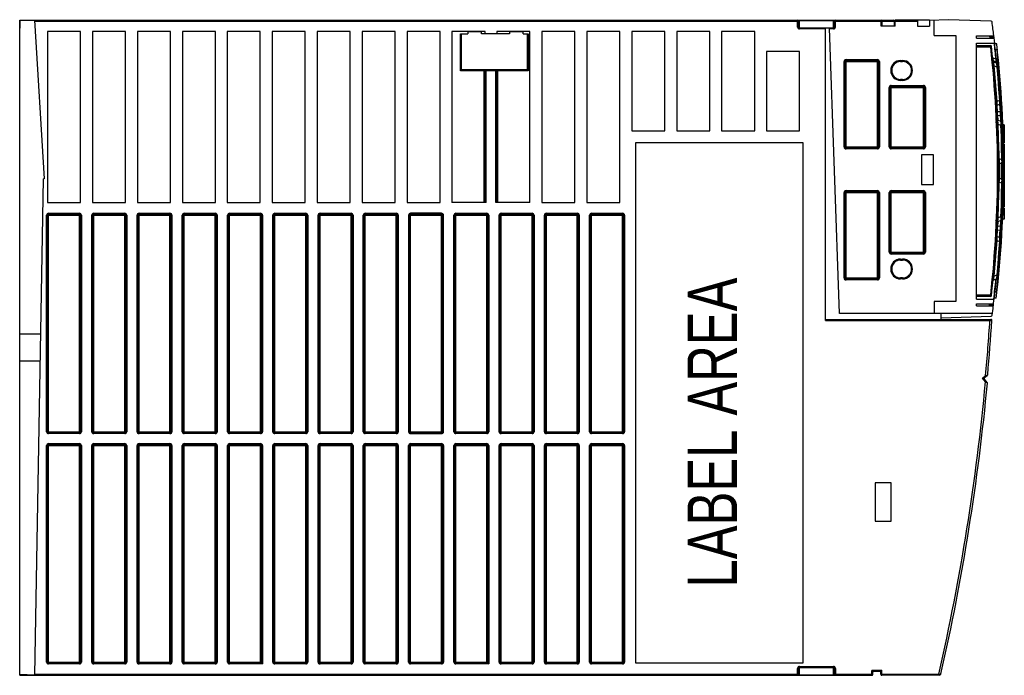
# Model space of a CAD drawing. Extents: x 0 to 420, y 0 to 297.
# Tile 2 of 37: x 148 to 198, y 61 to 94. Entities that reach past the tile are written whole.
import ezdxf

# ---------------------------------------------------------------- set-up
doc = ezdxf.new("R2010")
doc.units = 0
doc.header["$LTSCALE"] = 23.1
doc.layers.get('0').update_dxf_attribs({"linetype": 'CONTINUOUS'})
doc.styles.add('TEXTSTYLE_1', font='txt', dxfattribs={"width": 0.8})

msp = doc.modelspace()

# ---------------------------------------------------------------- linework, layer by layer
at = {"color": 7, "linetype": 'CONTINUOUS'}
for p, q in [((148.195, 93.83), (148.195, 93.43)), ((148.196, 60.83), (148.196, 93.83)), ((148.196, 93.83), (192.192, 93.83)), ((148.945, 93.83), (149.434, 85.83)), ((187.436, 93.48), (187.436, 93.78)), ((189.236, 93.78), (189.236, 93.48)), ((191.642, 93.53), (191.642, 93.78)), ((192.242, 93.78), (192.242, 93.53)), ((194.022, 93.83), (192.292, 93.83)), ((193.422, 93.83), (193.422, 93.53)), ((194.992, 93.848), (194.022, 93.815)), ((194.022, 93.83), (194.022, 93.53)), ((194.257, 93.054), (194.257, 93.823)), ((197.131, 93.777), (194.992, 93.848)), ((189.186, 93.43), (187.486, 93.43)), ((188.782, 78.704), (188.782, 93.43)), ((189.498, 79.054), (188.996, 93.43)), ((192.292, 93.53), (191.592, 93.53)), ((193.422, 93.53), (194.022, 93.53)), ((149.596, 93.25), (149.596, 84.65)), ((151.26, 93.25), (149.596, 93.25)), ((151.26, 84.65), (151.26, 93.25)), ((151.86, 93.25), (151.86, 84.65)), ((153.524, 93.25), (151.86, 93.25)), ((153.524, 84.65), (153.524, 93.25)), ((154.124, 93.25), (154.124, 84.65)), ((155.788, 93.25), (154.124, 93.25)), ((155.788, 84.65), (155.788, 93.25)), ((156.388, 93.25), (156.388, 84.65)), ((158.052, 93.25), (156.388, 93.25)), ((158.052, 84.65), (158.052, 93.25)), ((158.652, 93.25), (158.652, 84.65)), ((160.316, 93.25), (158.652, 93.25)), ((160.316, 84.65), (160.316, 93.25)), ((160.916, 93.25), (160.916, 84.65)), ((162.58, 93.25), (160.916, 93.25)), ((162.58, 84.65), (162.58, 93.25)), ((163.18, 93.25), (163.18, 84.65)), ((164.844, 93.25), (163.18, 93.25)), ((164.844, 84.65), (164.844, 93.25)), ((165.444, 93.25), (165.444, 84.65)), ((167.108, 93.25), (165.444, 93.25)), ((167.108, 84.65), (167.108, 93.25)), ((167.708, 93.25), (167.708, 84.65)), ((169.372, 93.25), (167.708, 93.25)), ((169.372, 84.65), (169.372, 93.25)), ((169.972, 93.25), (169.972, 84.65)), ((171.636, 93.25), (169.972, 93.25)), ((170.406, 93.13), (170.776, 93.13)), ((170.456, 91.33), (170.456, 93.13)), ((170.776, 93.23), (170.776, 93.13)), ((171.456, 93.23), (170.776, 93.23)), ((171.456, 93.13), (171.456, 93.23)), ((172.876, 93.13), (171.456, 93.13)), ((171.636, 93.13), (171.636, 93.25)), ((172.236, 93.25), (172.236, 93.13)), ((173.9, 93.25), (172.236, 93.25)), ((172.876, 93.23), (172.876, 93.13)), ((173.556, 93.23), (172.876, 93.23)), ((173.556, 93.13), (173.556, 93.23)), ((173.556, 93.13), (173.806, 93.13)), ((173.756, 93.13), (173.756, 91.33)), ((173.9, 84.65), (173.9, 93.25)), ((174.5, 93.25), (174.5, 84.65)), ((176.164, 93.25), (174.5, 93.25)), ((176.164, 84.65), (176.164, 93.25)), ((176.764, 93.25), (176.764, 84.65)), ((178.428, 93.25), (176.764, 93.25)), ((178.428, 84.65), (178.428, 93.25)), ((179.028, 93.25), (179.028, 88.25)), ((180.692, 93.25), (179.028, 93.25)), ((180.692, 88.25), (180.692, 93.25)), ((181.292, 93.25), (181.292, 88.25)), ((182.956, 93.25), (181.292, 93.25)), ((182.956, 88.25), (182.956, 93.25)), ((183.556, 93.25), (183.556, 88.25)), ((185.22, 93.25), (183.556, 93.25)), ((185.22, 88.25), (185.22, 93.25)), ((194.257, 93.054), (195.357, 93.054)), ((195.357, 93.054), (195.357, 79.654)), ((196.396, 93.03), (197.245, 93.03)), ((196.396, 92.91), (196.396, 93.03)), ((196.396, 92.91), (197.265, 92.91)), ((197.073, 92.976), (197.23, 92.976)), ((196.396, 92.67), (197.288, 92.67)), ((196.396, 79.772), (196.396, 92.67)), ((196.396, 92.55), (197.104, 92.55)), ((197.398, 92.63), (197.315, 92.63)), ((185.82, 92.25), (185.82, 88.25)), ((187.484, 92.25), (185.82, 92.25)), ((187.484, 88.25), (187.484, 92.25)), ((189.822, 91.792), (191.402, 91.792)), ((197.38, 91.867), (197.242, 91.917)), ((197.396, 91.864), (197.396, 91.869)), ((170.456, 91.33), (170.406, 91.28)), ((173.756, 91.33), (170.456, 91.33)), ((171.636, 91.28), (171.636, 84.65)), ((172.236, 84.65), (172.236, 91.28)), ((173.756, 91.33), (173.806, 91.28)), ((189.772, 87.442), (189.772, 91.742)), ((191.452, 91.742), (191.452, 87.442)), ((192.572, 91.742), (192.672, 91.742)), ((197.4, 91.667), (197.262, 91.717)), ((197.286, 91.527), (197.412, 91.481)), ((192.672, 90.842), (192.572, 90.842)), ((192.052, 87.442), (192.052, 90.442)), ((192.102, 90.492), (193.722, 90.492)), ((193.772, 90.442), (193.772, 87.442)), ((197.39, 89.689), (197.391, 89.69)), ((197.546, 89.775), (197.428, 89.732)), ((197.443, 89.545), (197.555, 89.586)), ((197.608, 89.401), (197.594, 89.646)), ((197.62, 89.188), (197.608, 89.401)), ((197.646, 88.651), (197.634, 88.902)), ((197.35, 88.728), (197.427, 88.669)), ((197.605, 88.73), (197.477, 88.776)), ((197.488, 88.587), (197.611, 88.543)), ((197.648, 88.602), (197.646, 88.651)), ((197.796, 88.555), (197.723, 88.555)), ((197.796, 88.555), (197.796, 87.643)), ((179.028, 88.25), (180.692, 88.25)), ((181.292, 88.25), (182.956, 88.25)), ((183.556, 88.25), (185.22, 88.25)), ((185.82, 88.25), (187.484, 88.25)), ((197.796, 88.218), (197.733, 88.218)), ((197.796, 87.818), (197.744, 87.818)), ((179.216, 87.65), (179.216, 61.45)), ((187.656, 87.65), (179.216, 87.65)), ((187.656, 61.45), (187.656, 87.65)), ((191.402, 87.392), (189.822, 87.392)), ((193.722, 87.392), (192.102, 87.392)), ((197.796, 87.788), (197.745, 87.788)), ((197.796, 87.643), (197.749, 87.643)), ((197.796, 87.577), (197.751, 87.577)), ((197.796, 87.544), (197.752, 87.544)), ((197.796, 87.577), (197.796, 84.429)), ((194.232, 87.042), (193.632, 87.042)), ((193.632, 87.042), (193.632, 85.542)), ((194.232, 85.542), (194.232, 87.042)), ((197.489, 87.272), (197.488, 87.272)), ((197.655, 86.836), (197.544, 86.796)), ((197.547, 86.608), (197.656, 86.648)), ((197.796, 86.747), (197.764, 86.747)), ((197.796, 86.657), (197.764, 86.657)), ((148.95, 60.83), (149.386, 85.83)), ((149.434, 85.83), (149.386, 85.83)), ((197.656, 85.812), (197.546, 85.852)), ((197.796, 85.984), (197.763, 85.984)), ((197.796, 85.96), (197.763, 85.96)), ((197.796, 85.824), (197.763, 85.824)), ((197.796, 86.262), (197.764, 86.262)), ((193.632, 85.542), (194.232, 85.542)), ((197.544, 85.664), (197.655, 85.624)), ((197.796, 85.32), (197.76, 85.32)), ((197.796, 85.537), (197.762, 85.537)), ((189.772, 80.842), (189.772, 85.142)), ((189.822, 85.192), (191.402, 85.192)), ((191.452, 85.142), (191.452, 80.842)), ((192.052, 82.142), (192.052, 85.142)), ((192.102, 85.192), (193.722, 85.192)), ((193.772, 85.142), (193.772, 82.142)), ((197.796, 85.11), (197.754, 85.11)), ((149.596, 84.65), (151.26, 84.65)), ((151.86, 84.65), (153.524, 84.65)), ((154.124, 84.65), (155.788, 84.65)), ((156.388, 84.65), (158.052, 84.65)), ((158.652, 84.65), (160.316, 84.65)), ((160.916, 84.65), (162.58, 84.65)), ((163.18, 84.65), (164.844, 84.65)), ((165.444, 84.65), (167.108, 84.65)), ((167.708, 84.65), (169.372, 84.65)), ((171.686, 84.65), (169.972, 84.65)), ((173.9, 84.65), (172.186, 84.65)), ((174.5, 84.65), (176.164, 84.65)), ((176.764, 84.65), (178.428, 84.65)), ((197.796, 84.364), (197.729, 84.364)), ((197.796, 84.429), (197.731, 84.429)), ((197.796, 84.81), (197.744, 84.81)), ((197.796, 84.364), (197.796, 83.801)), ((149.596, 73.1), (149.596, 84)), ((149.646, 84.05), (151.206, 84.05)), ((151.256, 84), (151.256, 73.1)), ((151.876, 73.1), (151.876, 84)), ((151.926, 84.05), (153.486, 84.05)), ((153.536, 84), (153.536, 73.1)), ((154.156, 73.1), (154.156, 84)), ((154.206, 84.05), (155.766, 84.05)), ((155.816, 84), (155.816, 73.1)), ((156.436, 73.1), (156.436, 84)), ((156.486, 84.05), (158.046, 84.05)), ((158.096, 84), (158.096, 73.1)), ((158.716, 73.1), (158.716, 84)), ((158.766, 84.05), (160.326, 84.05)), ((160.376, 84), (160.376, 73.1)), ((160.996, 73.1), (160.996, 84)), ((161.046, 84.05), (162.606, 84.05)), ((162.656, 84), (162.656, 73.1)), ((163.276, 73.1), (163.276, 84)), ((163.326, 84.05), (164.886, 84.05)), ((164.936, 84), (164.936, 73.1)), ((165.556, 73.1), (165.556, 84)), ((165.606, 84.05), (167.166, 84.05)), ((167.216, 84), (167.216, 73.1)), ((167.836, 84), (167.836, 73.1)), ((169.446, 84.05), (167.886, 84.05)), ((169.496, 73.1), (169.496, 84)), ((170.116, 73.1), (170.116, 84)), ((170.166, 84.05), (171.726, 84.05)), ((171.776, 84), (171.776, 73.1)), ((172.396, 73.1), (172.396, 84)), ((172.446, 84.05), (174.006, 84.05)), ((174.056, 84), (174.056, 73.1)), ((174.676, 73.1), (174.676, 84)), ((174.726, 84.05), (176.286, 84.05)), ((176.336, 84), (176.336, 73.1)), ((176.956, 73.1), (176.956, 84)), ((177.006, 84.05), (178.566, 84.05)), ((178.616, 84), (178.616, 73.1)), ((197.611, 83.918), (197.488, 83.873)), ((197.796, 84.007), (197.718, 84.007)), ((197.796, 84.166), (197.723, 84.166)), ((197.35, 83.732), (197.427, 83.791)), ((197.477, 83.684), (197.605, 83.73)), ((197.634, 83.56), (197.646, 83.813)), ((197.796, 83.801), (197.711, 83.801)), ((197.555, 82.874), (197.443, 82.915)), ((197.594, 82.814), (197.608, 83.059)), ((197.608, 83.059), (197.62, 83.272)), ((197.39, 82.771), (197.391, 82.77)), ((197.428, 82.728), (197.546, 82.685)), ((193.722, 82.092), (192.102, 82.092)), ((192.572, 81.742), (192.672, 81.742)), ((197.412, 80.979), (197.286, 80.933)), ((191.402, 80.792), (189.822, 80.792)), ((192.672, 80.842), (192.572, 80.842)), ((197.262, 80.743), (197.4, 80.793)), ((197.104, 79.91), (196.396, 79.91)), ((195.357, 79.654), (194.257, 79.654)), ((194.257, 79.654), (194.257, 79.054)), ((196.396, 79.772), (197.285, 79.772)), ((196.396, 79.532), (197.238, 79.532)), ((196.396, 79.43), (196.396, 79.532)), ((196.396, 79.43), (197.221, 79.43)), ((197.206, 79.484), (197.049, 79.484)), ((197.374, 79.83), (197.292, 79.83)), ((197.195, 79.054), (189.498, 79.054)), ((194.622, 78.754), (194.622, 79.054)), ((194.622, 78.835), (197.136, 78.923)), ((188.782, 78.754), (197.123, 78.754)), ((149.249, 78.01), (148.196, 78.01)), ((149.226, 76.65), (148.196, 76.65)), ((196.804, 75.822), (196.94, 75.932)), ((196.935, 75.581), (196.797, 75.751)), ((151.206, 73.05), (149.646, 73.05)), ((153.486, 73.05), (151.926, 73.05)), ((155.766, 73.05), (154.206, 73.05)), ((158.046, 73.05), (156.486, 73.05)), ((160.326, 73.05), (158.766, 73.05)), ((162.606, 73.05), (161.046, 73.05)), ((164.886, 73.05), (163.326, 73.05)), ((167.166, 73.05), (165.606, 73.05)), ((167.886, 73.05), (169.446, 73.05)), ((171.726, 73.05), (170.166, 73.05)), ((174.006, 73.05), (172.446, 73.05)), ((176.286, 73.05), (174.726, 73.05)), ((178.566, 73.05), (177.006, 73.05)), ((149.646, 72.45), (151.206, 72.45)), ((151.926, 72.45), (153.486, 72.45)), ((154.206, 72.45), (155.766, 72.45)), ((156.486, 72.45), (158.046, 72.45)), ((158.766, 72.45), (160.326, 72.45)), ((161.046, 72.45), (162.606, 72.45)), ((163.326, 72.45), (164.886, 72.45)), ((165.606, 72.45), (167.166, 72.45)), ((167.886, 72.45), (169.446, 72.45)), ((170.166, 72.45), (171.726, 72.45)), ((172.446, 72.45), (174.006, 72.45)), ((174.726, 72.45), (176.286, 72.45)), ((177.006, 72.45), (178.566, 72.45)), ((149.596, 61.5), (149.596, 72.4)), ((151.256, 72.4), (151.256, 61.5)), ((151.876, 61.5), (151.876, 72.4)), ((153.536, 72.4), (153.536, 61.5)), ((154.156, 61.5), (154.156, 72.4)), ((155.816, 72.4), (155.816, 61.5)), ((156.436, 61.5), (156.436, 72.4)), ((158.096, 72.4), (158.096, 61.5)), ((158.716, 61.5), (158.716, 72.4)), ((160.376, 72.4), (160.376, 61.45)), ((160.996, 61.5), (160.996, 72.4)), ((162.656, 72.4), (162.656, 61.5)), ((163.276, 61.5), (163.276, 72.4)), ((164.936, 72.4), (164.936, 61.5)), ((165.556, 61.5), (165.556, 72.4)), ((167.216, 72.4), (167.216, 61.5)), ((167.836, 61.5), (167.836, 72.4)), ((169.496, 72.4), (169.496, 61.5)), ((170.116, 61.5), (170.116, 72.4)), ((171.776, 72.4), (171.776, 61.45)), ((172.396, 61.5), (172.396, 72.4)), ((174.056, 72.4), (174.056, 61.5)), ((174.676, 61.5), (174.676, 72.4)), ((176.336, 72.4), (176.336, 61.5)), ((176.956, 61.5), (176.956, 72.4)), ((178.616, 72.4), (178.616, 61.5)), ((192.097, 70.53), (191.297, 70.53)), ((191.297, 70.53), (191.297, 68.59)), ((192.097, 68.59), (192.097, 70.53)), ((191.297, 68.59), (192.097, 68.59)), ((148.195, 60.83), (148.195, 61.23)), ((151.206, 61.45), (149.646, 61.45)), ((153.486, 61.45), (151.926, 61.45)), ((155.766, 61.45), (154.206, 61.45)), ((158.046, 61.45), (156.486, 61.45)), ((160.376, 61.45), (158.766, 61.45)), ((160.326, 61.5), (160.426, 61.4)), ((162.606, 61.45), (161.046, 61.45)), ((164.886, 61.45), (163.326, 61.45)), ((167.166, 61.45), (165.606, 61.45)), ((169.446, 61.45), (167.886, 61.45)), ((171.776, 61.45), (170.166, 61.45)), ((171.726, 61.5), (171.826, 61.4)), ((174.006, 61.45), (172.446, 61.45)), ((176.286, 61.45), (174.726, 61.45)), ((178.566, 61.45), (177.006, 61.45)), ((179.216, 61.45), (187.656, 61.45)), ((187.436, 60.88), (187.436, 61.18)), ((187.486, 61.23), (189.186, 61.23)), ((189.236, 61.18), (189.236, 60.88)), ((191.526, 61.03), (191.226, 61.03)), ((148.95, 60.834), (148.196, 60.873)), ((148.196, 60.83), (191.126, 60.83)), ((191.176, 60.88), (191.176, 60.98)), ((191.576, 60.88), (191.576, 60.98)), ((194.508, 60.83), (191.626, 60.83))]:
    msp.add_line(p, q, dxfattribs=at)
at = {"color": 9, "linetype": 'CONTINUOUS'}
for p, q in [((148.948, 93.78), (187.436, 93.78)), ((187.386, 93.48), (187.386, 93.83)), ((187.486, 93.38), (187.486, 93.83)), ((187.486, 93.815), (189.186, 93.815)), ((189.186, 93.38), (189.186, 93.83)), ((189.236, 93.78), (193.422, 93.78)), ((189.286, 93.48), (189.286, 93.83)), ((191.592, 93.53), (191.592, 93.83)), ((192.292, 93.53), (192.292, 93.83)), ((187.386, 93.48), (187.436, 93.48)), ((188.782, 93.38), (187.486, 93.38)), ((189.186, 93.38), (188.998, 93.38)), ((189.286, 93.48), (189.236, 93.48)), ((170.406, 91.28), (170.406, 93.13)), ((173.806, 93.13), (173.806, 91.28)), ((197.109, 92.47), (196.396, 92.47)), ((197.104, 92.55), (197.109, 92.47)), ((197.148, 92.475), (197.109, 92.47)), ((197.428, 92.33), (197.348, 92.33)), ((197.398, 92.63), (197.418, 92.437)), ((197.418, 92.437), (197.428, 92.33)), ((197.448, 92.332), (197.428, 92.33)), ((189.822, 91.842), (191.402, 91.842)), ((189.822, 87.342), (189.822, 91.842)), ((191.402, 87.342), (191.402, 91.842)), ((192.572, 91.792), (192.672, 91.792)), ((192.572, 91.792), (192.572, 91.742)), ((192.672, 91.792), (192.672, 91.742)), ((197.259, 91.759), (197.239, 91.77)), ((197.259, 91.759), (197.242, 91.917)), ((197.394, 91.722), (197.38, 91.867)), ((173.806, 91.28), (170.406, 91.28)), ((171.586, 84.65), (171.586, 91.33)), ((171.686, 84.65), (171.686, 91.33)), ((172.186, 84.65), (172.186, 91.33)), ((172.286, 84.65), (172.286, 91.33)), ((189.722, 91.742), (191.502, 91.742)), ((189.722, 87.442), (189.722, 91.742)), ((191.502, 91.742), (191.502, 87.442)), ((197.247, 91.523), (197.286, 91.527)), ((197.258, 91.72), (197.257, 91.728)), ((197.394, 91.722), (197.259, 91.759)), ((197.394, 91.722), (197.401, 91.699)), ((197.401, 91.699), (197.404, 91.664)), ((197.412, 91.481), (197.452, 91.485)), ((192.572, 90.792), (192.572, 90.842)), ((192.672, 90.792), (192.572, 90.792)), ((192.672, 90.792), (192.672, 90.842)), ((192.002, 90.442), (193.822, 90.442)), ((192.002, 87.442), (192.002, 90.442)), ((192.102, 90.542), (193.722, 90.542)), ((192.102, 87.342), (192.102, 90.542)), ((193.722, 87.342), (193.722, 90.542)), ((193.822, 90.442), (193.822, 87.442)), ((197.428, 89.732), (197.388, 89.73)), ((197.457, 89.2), (197.437, 89.542)), ((197.586, 89.778), (197.546, 89.775)), ((197.559, 89.586), (197.581, 89.216)), ((197.581, 89.216), (197.457, 89.2)), ((197.47, 89.018), (197.586, 89.032)), ((197.482, 88.775), (197.47, 89.018)), ((197.448, 88.586), (197.488, 88.587)), ((197.611, 88.543), (197.65, 88.544)), ((197.796, 88.53), (197.724, 88.53)), ((197.796, 88.472), (197.725, 88.472)), ((197.796, 88.405), (197.727, 88.405)), ((197.796, 88.355), (197.729, 88.355)), ((197.796, 88.16), (197.734, 88.16)), ((197.796, 88.018), (197.738, 88.018)), ((197.796, 87.877), (197.742, 87.877)), ((189.722, 87.442), (191.502, 87.442)), ((191.402, 87.342), (189.822, 87.342)), ((192.002, 87.442), (193.822, 87.442)), ((193.722, 87.342), (192.102, 87.342)), ((197.695, 86.837), (197.655, 86.836)), ((197.796, 86.697), (197.764, 86.697)), ((197.655, 85.624), (197.695, 85.623)), ((189.722, 85.142), (191.502, 85.142)), ((189.722, 80.842), (189.722, 85.142)), ((189.822, 85.242), (191.402, 85.242)), ((189.822, 80.742), (189.822, 85.242)), ((191.402, 80.742), (191.402, 85.242)), ((191.502, 85.142), (191.502, 80.842)), ((192.002, 85.142), (193.822, 85.142)), ((192.002, 82.142), (192.002, 85.142)), ((192.102, 85.242), (193.722, 85.242)), ((192.102, 82.042), (192.102, 85.242)), ((193.722, 82.042), (193.722, 85.242)), ((193.822, 85.142), (193.822, 82.142)), ((197.796, 84.494), (197.734, 84.494)), ((197.796, 84.691), (197.74, 84.691)), ((149.546, 73.1), (149.546, 84)), ((149.546, 84), (151.306, 84)), ((149.646, 73), (149.646, 84.1)), ((149.646, 84.1), (151.206, 84.1)), ((151.206, 73), (151.206, 84.1)), ((151.306, 84), (151.306, 73.1)), ((151.826, 73.1), (151.826, 84)), ((151.826, 84), (153.586, 84)), ((151.926, 73), (151.926, 84.1)), ((151.926, 84.1), (153.486, 84.1)), ((153.486, 73), (153.486, 84.1)), ((153.586, 84), (153.586, 73.1)), ((154.106, 73.1), (154.106, 84)), ((154.106, 84), (155.866, 84)), ((154.206, 73), (154.206, 84.1)), ((154.206, 84.1), (155.766, 84.1)), ((155.766, 73), (155.766, 84.1)), ((155.866, 84), (155.866, 73.1)), ((156.386, 73.1), (156.386, 84)), ((156.386, 84), (158.146, 84)), ((156.486, 73), (156.486, 84.1)), ((156.486, 84.1), (158.046, 84.1)), ((158.046, 73), (158.046, 84.1)), ((158.146, 84), (158.146, 73.1)), ((158.666, 73.1), (158.666, 84)), ((158.666, 84), (160.426, 84)), ((158.766, 73), (158.766, 84.1)), ((158.766, 84.1), (160.326, 84.1)), ((160.326, 73), (160.326, 84.1)), ((160.426, 84), (160.426, 73.1)), ((160.946, 73.1), (160.946, 84)), ((160.946, 84), (162.706, 84)), ((161.046, 73), (161.046, 84.1)), ((161.046, 84.1), (162.606, 84.1)), ((162.606, 73), (162.606, 84.1)), ((162.706, 84), (162.706, 73.1)), ((163.226, 73.1), (163.226, 84)), ((163.226, 84), (164.986, 84)), ((163.326, 73), (163.326, 84.1)), ((163.326, 84.1), (164.886, 84.1)), ((164.886, 73), (164.886, 84.1)), ((164.986, 84), (164.986, 73.1)), ((165.506, 73.1), (165.506, 84)), ((165.506, 84), (167.266, 84)), ((165.606, 73), (165.606, 84.1)), ((165.606, 84.1), (167.166, 84.1)), ((167.166, 73), (167.166, 84.1)), ((167.266, 84), (167.266, 73.1)), ((167.786, 84), (167.786, 73.1)), ((167.786, 84), (169.546, 84)), ((167.886, 73), (167.886, 84.1)), ((169.446, 84.1), (167.886, 84.1)), ((169.446, 73), (169.446, 84.1)), ((169.546, 73.1), (169.546, 84)), ((170.066, 73.1), (170.066, 84)), ((170.066, 84), (171.826, 84)), ((170.166, 73), (170.166, 84.1)), ((170.166, 84.1), (171.726, 84.1)), ((171.726, 73), (171.726, 84.1)), ((171.826, 84), (171.826, 73.1)), ((172.346, 73.1), (172.346, 84)), ((172.346, 84), (174.106, 84)), ((172.446, 73), (172.446, 84.1)), ((172.446, 84.1), (174.006, 84.1)), ((174.006, 73), (174.006, 84.1)), ((174.106, 84), (174.106, 73.1)), ((174.626, 73.1), (174.626, 84)), ((174.626, 84), (176.386, 84)), ((174.726, 73), (174.726, 84.1)), ((174.726, 84.1), (176.286, 84.1)), ((176.286, 73), (176.286, 84.1)), ((176.386, 84), (176.386, 73.1)), ((176.906, 73.1), (176.906, 84)), ((176.906, 84), (178.666, 84)), ((177.006, 73), (177.006, 84.1)), ((177.006, 84.1), (178.566, 84.1)), ((178.566, 73), (178.566, 84.1)), ((178.666, 84), (178.666, 73.1)), ((197.488, 83.873), (197.448, 83.874)), ((197.65, 83.916), (197.611, 83.918)), ((197.47, 83.443), (197.481, 83.676)), ((197.586, 83.429), (197.47, 83.443)), ((197.481, 83.676), (197.482, 83.684)), ((197.437, 82.918), (197.457, 83.26)), ((197.457, 83.26), (197.581, 83.244)), ((197.559, 82.874), (197.581, 83.244)), ((197.388, 82.73), (197.428, 82.728)), ((197.546, 82.685), (197.586, 82.682)), ((192.002, 82.142), (193.822, 82.142)), ((193.722, 82.042), (192.102, 82.042)), ((192.572, 81.792), (192.672, 81.792)), ((192.572, 81.792), (192.572, 81.742)), ((192.672, 81.792), (192.672, 81.742)), ((197.286, 80.933), (197.247, 80.937)), ((197.452, 80.975), (197.412, 80.979)), ((189.722, 80.842), (191.502, 80.842)), ((191.402, 80.742), (189.822, 80.742)), ((192.572, 80.792), (192.572, 80.842)), ((192.672, 80.792), (192.572, 80.792)), ((192.672, 80.792), (192.672, 80.842)), ((196.396, 79.99), (197.109, 79.99)), ((197.109, 79.99), (197.104, 79.91)), ((197.109, 79.99), (197.148, 79.986)), ((197.406, 80.13), (197.326, 80.13)), ((197.385, 79.931), (197.374, 79.83)), ((197.406, 80.13), (197.385, 79.931)), ((197.426, 80.128), (197.406, 80.13)), ((188.782, 78.704), (197.072, 78.704)), ((197.072, 78.754), (197.072, 78.704)), ((197.072, 78.704), (197.172, 78.701)), ((196.695, 75.797), (196.854, 75.927)), ((196.854, 75.927), (196.958, 75.966)), ((196.854, 75.927), (196.886, 75.888)), ((196.695, 75.797), (196.804, 75.822)), ((196.695, 75.797), (196.797, 75.751)), ((196.851, 75.605), (196.695, 75.797)), ((196.851, 75.605), (196.89, 75.636)), ((196.946, 75.544), (196.851, 75.605)), ((149.546, 73.1), (151.306, 73.1)), ((151.206, 73), (149.646, 73)), ((151.826, 73.1), (153.586, 73.1)), ((153.486, 73), (151.926, 73)), ((154.106, 73.1), (155.866, 73.1)), ((155.766, 73), (154.206, 73)), ((156.386, 73.1), (158.146, 73.1)), ((158.046, 73), (156.486, 73)), ((158.666, 73.1), (160.426, 73.1)), ((160.326, 73), (158.766, 73)), ((160.946, 73.1), (162.706, 73.1)), ((162.606, 73), (161.046, 73)), ((163.226, 73.1), (164.986, 73.1)), ((164.886, 73), (163.326, 73)), ((165.506, 73.1), (167.266, 73.1)), ((167.166, 73), (165.606, 73)), ((167.786, 73.1), (169.546, 73.1)), ((167.886, 73), (169.446, 73)), ((170.066, 73.1), (171.826, 73.1)), ((171.726, 73), (170.166, 73)), ((172.346, 73.1), (174.106, 73.1)), ((174.006, 73), (172.446, 73)), ((174.626, 73.1), (176.386, 73.1)), ((176.286, 73), (174.726, 73)), ((176.906, 73.1), (178.666, 73.1)), ((178.566, 73), (177.006, 73)), ((149.646, 61.4), (149.646, 72.5)), ((149.646, 72.5), (151.206, 72.5)), ((151.206, 61.4), (151.206, 72.5)), ((151.926, 61.4), (151.926, 72.5)), ((151.926, 72.5), (153.486, 72.5)), ((153.486, 61.4), (153.486, 72.5)), ((154.206, 61.4), (154.206, 72.5)), ((154.206, 72.5), (155.766, 72.5)), ((155.766, 61.4), (155.766, 72.5)), ((156.486, 61.4), (156.486, 72.5)), ((156.486, 72.5), (158.046, 72.5)), ((158.046, 61.4), (158.046, 72.5)), ((158.766, 61.4), (158.766, 72.5)), ((158.766, 72.5), (160.326, 72.5)), ((160.326, 61.5), (160.326, 72.5)), ((161.046, 61.4), (161.046, 72.5)), ((161.046, 72.5), (162.606, 72.5)), ((162.606, 61.4), (162.606, 72.5)), ((163.326, 61.4), (163.326, 72.5)), ((163.326, 72.5), (164.886, 72.5)), ((164.886, 61.4), (164.886, 72.5)), ((165.606, 61.4), (165.606, 72.5)), ((165.606, 72.5), (167.166, 72.5)), ((167.166, 61.4), (167.166, 72.5)), ((167.886, 61.4), (167.886, 72.5)), ((167.886, 72.5), (169.446, 72.5)), ((169.446, 61.4), (169.446, 72.5)), ((170.166, 72.5), (171.726, 72.5)), ((170.166, 61.4), (170.166, 72.5)), ((171.726, 61.5), (171.726, 72.5)), ((172.446, 72.5), (174.006, 72.5)), ((172.446, 61.4), (172.446, 72.5)), ((174.006, 61.4), (174.006, 72.5)), ((174.726, 72.5), (176.286, 72.5)), ((174.726, 61.4), (174.726, 72.5)), ((176.286, 61.4), (176.286, 72.5)), ((177.006, 72.5), (178.566, 72.5)), ((177.006, 61.4), (177.006, 72.5)), ((178.566, 61.4), (178.566, 72.5)), ((149.546, 61.5), (149.546, 72.4)), ((149.546, 72.4), (151.306, 72.4)), ((151.306, 72.4), (151.306, 61.5)), ((151.826, 61.5), (151.826, 72.4)), ((151.826, 72.4), (153.586, 72.4)), ((153.586, 72.4), (153.586, 61.5)), ((154.106, 61.5), (154.106, 72.4)), ((154.106, 72.4), (155.866, 72.4)), ((155.866, 72.4), (155.866, 61.5)), ((156.386, 61.5), (156.386, 72.4)), ((156.386, 72.4), (158.146, 72.4)), ((158.146, 72.4), (158.146, 61.5)), ((158.666, 61.5), (158.666, 72.4)), ((158.666, 72.4), (160.426, 72.4)), ((160.426, 72.4), (160.426, 61.4)), ((160.946, 61.5), (160.946, 72.4)), ((160.946, 72.4), (162.706, 72.4)), ((162.706, 72.4), (162.706, 61.5)), ((163.226, 61.5), (163.226, 72.4)), ((163.226, 72.4), (164.986, 72.4)), ((164.986, 72.4), (164.986, 61.5)), ((165.506, 61.5), (165.506, 72.4)), ((165.506, 72.4), (167.266, 72.4)), ((167.266, 72.4), (167.266, 61.5)), ((167.786, 61.5), (167.786, 72.4)), ((167.786, 72.4), (169.546, 72.4)), ((169.546, 72.4), (169.546, 61.5)), ((170.066, 72.4), (171.826, 72.4)), ((170.066, 61.5), (170.066, 72.4)), ((171.826, 72.4), (171.826, 61.4)), ((172.346, 72.4), (174.106, 72.4)), ((172.346, 61.5), (172.346, 72.4)), ((174.106, 72.4), (174.106, 61.5)), ((174.626, 72.4), (176.386, 72.4)), ((174.626, 61.5), (174.626, 72.4)), ((176.386, 72.4), (176.386, 61.5)), ((176.906, 72.4), (178.666, 72.4)), ((176.906, 61.5), (176.906, 72.4)), ((178.666, 72.4), (178.666, 61.5)), ((149.546, 61.5), (151.306, 61.5)), ((151.206, 61.4), (149.646, 61.4)), ((151.826, 61.5), (153.586, 61.5)), ((153.486, 61.4), (151.926, 61.4)), ((154.106, 61.5), (155.866, 61.5)), ((155.766, 61.4), (154.206, 61.4)), ((156.386, 61.5), (158.146, 61.5)), ((158.046, 61.4), (156.486, 61.4)), ((158.666, 61.5), (160.326, 61.5)), ((160.426, 61.4), (158.766, 61.4)), ((160.946, 61.5), (162.706, 61.5)), ((162.606, 61.4), (161.046, 61.4)), ((163.226, 61.5), (164.986, 61.5)), ((164.886, 61.4), (163.326, 61.4)), ((165.506, 61.5), (167.266, 61.5)), ((167.166, 61.4), (165.606, 61.4)), ((167.786, 61.5), (169.546, 61.5)), ((169.446, 61.4), (167.886, 61.4)), ((170.066, 61.5), (171.726, 61.5)), ((171.826, 61.4), (170.166, 61.4)), ((172.346, 61.5), (174.106, 61.5)), ((174.006, 61.4), (172.446, 61.4)), ((174.626, 61.5), (176.386, 61.5)), ((176.286, 61.4), (174.726, 61.4)), ((176.906, 61.5), (178.666, 61.5)), ((178.566, 61.4), (177.006, 61.4)), ((187.436, 61.18), (187.386, 61.18)), ((187.386, 60.83), (187.386, 61.18)), ((187.486, 61.28), (189.186, 61.28)), ((187.486, 60.83), (187.486, 61.28)), ((189.186, 60.83), (189.186, 61.28)), ((189.286, 61.18), (189.236, 61.18)), ((189.286, 61.18), (189.286, 60.83)), ((191.626, 61.08), (191.126, 61.08)), ((191.226, 61.03), (191.126, 61.08)), ((191.176, 60.98), (191.126, 61.08)), ((191.126, 60.83), (191.126, 61.08)), ((191.626, 61.08), (191.526, 61.03)), ((191.626, 61.08), (191.576, 60.98)), ((191.626, 60.83), (191.626, 61.08)), ((148.95, 60.88), (187.436, 60.88)), ((189.186, 60.845), (187.486, 60.845)), ((189.236, 60.88), (191.176, 60.88)), ((191.576, 60.88), (194.497, 60.88)), ((194.519, 60.878), (194.497, 60.88)), ((194.497, 60.83), (194.497, 60.88))]:
    msp.add_line(p, q, dxfattribs=at)
for points in [[(187.486, 93.815), (187.481, 93.815), (187.476, 93.815), (187.47, 93.814), (187.464, 93.812), (187.458, 93.81), (187.453, 93.806), (187.447, 93.803), (187.443, 93.798), (187.439, 93.793), (187.437, 93.787), (187.436, 93.78)], [(189.236, 93.78), (189.235, 93.787), (189.233, 93.793), (189.229, 93.798), (189.225, 93.803), (189.219, 93.806), (189.214, 93.81), (189.208, 93.812), (189.202, 93.814), (189.196, 93.815), (189.191, 93.815), (189.186, 93.815)], [(197.239, 91.77), (197.226, 91.787), (197.219, 91.808)], [(197.257, 91.728), (197.256, 91.742), (197.257, 91.752), (197.259, 91.759)], [(197.286, 91.527), (197.279, 91.566), (197.273, 91.601), (197.268, 91.631), (197.264, 91.657), (197.261, 91.678), (197.26, 91.695), (197.259, 91.708), (197.26, 91.715), (197.262, 91.717)], [(197.434, 91.672), (197.427, 91.693), (197.414, 91.71), (197.394, 91.722)], [(197.4, 91.667), (197.405, 91.657), (197.409, 91.63), (197.411, 91.59), (197.413, 91.539), (197.412, 91.481)], [(197.412, 91.481), (197.463, 90.913), (197.507, 90.345), (197.546, 89.775)], [(197.443, 89.545), (197.437, 89.553), (197.433, 89.579), (197.43, 89.621), (197.428, 89.673), (197.428, 89.732)], [(197.546, 89.775), (197.554, 89.717), (197.558, 89.665), (197.56, 89.624), (197.559, 89.597), (197.555, 89.586)], [(197.457, 89.2), (197.437, 89.205), (197.423, 89.215), (197.418, 89.227)], [(197.431, 88.966), (197.435, 88.987), (197.449, 89.005), (197.47, 89.018)], [(197.47, 89.018), (197.464, 89.046), (197.459, 89.081), (197.456, 89.122), (197.455, 89.161), (197.457, 89.2)], [(197.581, 89.216), (197.588, 89.166), (197.591, 89.115), (197.59, 89.068), (197.586, 89.032)], [(197.62, 89.188), (197.615, 89.2), (197.601, 89.21), (197.581, 89.216)], [(197.586, 89.032), (197.607, 89.043), (197.621, 89.061), (197.625, 89.083)], [(197.586, 89.032), (197.597, 88.812), (197.6, 88.732)], [(197.488, 88.587), (197.48, 88.652), (197.475, 88.705), (197.472, 88.746), (197.473, 88.769), (197.477, 88.776)], [(197.605, 88.73), (197.61, 88.719), (197.613, 88.692), (197.614, 88.651), (197.613, 88.601), (197.611, 88.543)], [(197.611, 88.543), (197.631, 87.974), (197.646, 87.405), (197.655, 86.836)], [(197.655, 86.836), (197.66, 86.778), (197.663, 86.726), (197.663, 86.685), (197.661, 86.659), (197.656, 86.648)], [(197.657, 85.812), (197.658, 86.084), (197.658, 86.373), (197.657, 86.648)], [(197.656, 85.812), (197.661, 85.801), (197.663, 85.774), (197.663, 85.733), (197.66, 85.682), (197.655, 85.624)], [(197.655, 85.624), (197.646, 85.055), (197.631, 84.486), (197.611, 83.918)], [(197.477, 83.684), (197.473, 83.692), (197.473, 83.717), (197.475, 83.759), (197.48, 83.81), (197.488, 83.873)], [(197.611, 83.918), (197.613, 83.859), (197.614, 83.808), (197.613, 83.767), (197.61, 83.741), (197.605, 83.73)], [(197.47, 83.443), (197.449, 83.454), (197.435, 83.472), (197.431, 83.494)], [(197.457, 83.26), (197.455, 83.302), (197.456, 83.342), (197.459, 83.382), (197.464, 83.416), (197.47, 83.443)], [(197.586, 83.429), (197.59, 83.392), (197.591, 83.345), (197.588, 83.293), (197.581, 83.244)], [(197.6, 83.729), (197.597, 83.648), (197.586, 83.429)], [(197.625, 83.377), (197.621, 83.398), (197.608, 83.417), (197.586, 83.429)], [(197.418, 83.233), (197.423, 83.245), (197.437, 83.255), (197.457, 83.26)], [(197.428, 82.728), (197.428, 82.79), (197.43, 82.842), (197.433, 82.883), (197.437, 82.907), (197.443, 82.915)], [(197.555, 82.874), (197.559, 82.863), (197.56, 82.836), (197.558, 82.794), (197.553, 82.742), (197.546, 82.685)], [(197.581, 83.244), (197.601, 83.25), (197.614, 83.26), (197.62, 83.272)], [(197.546, 82.685), (197.507, 82.116), (197.463, 81.547), (197.412, 80.979)], [(197.262, 80.743), (197.26, 80.745), (197.259, 80.752), (197.26, 80.765), (197.261, 80.782), (197.264, 80.803), (197.268, 80.829), (197.273, 80.859), (197.279, 80.894), (197.286, 80.933)], [(197.412, 80.979), (197.413, 80.92), (197.411, 80.869), (197.408, 80.829), (197.405, 80.803), (197.4, 80.793)], [(187.436, 60.88), (187.437, 60.874), (187.439, 60.868), (187.443, 60.862), (187.447, 60.858), (187.453, 60.854), (187.458, 60.851), (187.464, 60.848), (187.47, 60.847), (187.475, 60.846), (187.481, 60.845), (187.486, 60.845)], [(189.186, 60.845), (189.191, 60.845), (189.196, 60.846), (189.202, 60.847), (189.208, 60.848), (189.214, 60.851), (189.219, 60.854), (189.225, 60.858), (189.229, 60.862), (189.233, 60.868), (189.235, 60.874), (189.236, 60.88)], [(194.508, 60.83), (194.51, 60.831), (194.513, 60.835), (194.515, 60.84), (194.516, 60.848), (194.518, 60.857), (194.519, 60.867), (194.519, 60.878)], [(194.606, 60.908), (194.603, 60.901), (194.597, 60.894), (194.59, 60.888), (194.581, 60.884), (194.57, 60.88), (194.558, 60.878), (194.546, 60.877), (194.532, 60.877), (194.519, 60.878)]]:
    msp.add_lwpolyline(points, dxfattribs=at)
at = {"color": 7, "linetype": 'CONTINUOUS'}
for points in [[(197.242, 91.917), (197.232, 91.922), (197.223, 91.928), (197.216, 91.937), (197.209, 91.946), (197.205, 91.956), (197.203, 91.967)], [(197.419, 91.817), (197.417, 91.828), (197.413, 91.838), (197.407, 91.848), (197.399, 91.856), (197.39, 91.862), (197.38, 91.867)], [(197.428, 89.732), (197.387, 90.331), (197.34, 90.929), (197.286, 91.527)], [(197.527, 87.254), (197.525, 87.391), (197.51, 87.989), (197.488, 88.587)], [(197.488, 83.873), (197.51, 84.471), (197.525, 85.069), (197.529, 85.29)], [(197.286, 80.933), (197.34, 81.531), (197.387, 82.129), (197.428, 82.728)], [(197.274, 80.863), (197.255, 80.852), (197.242, 80.834), (197.235, 80.812)]]:
    msp.add_lwpolyline(points, dxfattribs=at)
for centre, radius, start, end in [((187.386, 93.78), 0.05, 0, 90), ((189.286, 93.78), 0.05, 90, 180), ((191.592, 93.78), 0.05, 0, 90), ((192.192, 93.78), 0.05, 0, 90), ((192.292, 93.78), 0.05, 90, 180), ((197.129, 93.727), 0.05, 7.5967, 88.1), ((187.486, 93.48), 0.05, 180, 270), ((189.186, 93.48), 0.05, 270, 360), ((141.67, 86.331), 56, 6.8937, 7.5967), ((141.67, 86.331), 55.8, 6.8395, 6.8953), ((197.23, 92.926), 0.05, 6.7695, 90), ((197.245, 93.05), 0.02, 270, 6.8937), ((197.265, 92.89), 0.02, 6.7288, 90), ((141.67, 86.331), 56, 6.7888, 6.8836), ((141.67, 86.331), 56, 5.6751, 6.7695), ((197.104, 92.51), 0.04, 6.4469, 90), ((141.528, 86.23), 55.97, 353.5531, 6.4469), ((197.288, 92.69), 0.02, 270, 6.5227), ((141.67, 86.331), 56.1, 353.3638, 6.4287), ((197.398, 92.61), 0.02, 6.4301, 90.0002), ((189.822, 91.742), 0.05, 90, 180), ((191.402, 91.742), 0.05, 0, 90), ((197.283, 91.774), 0.06, 185.6781, 250), ((141.528, 86.23), 56.17, 5.5032, 5.7078), ((171.686, 91.28), 0.05, 90, 180), ((172.186, 91.28), 0.05, 0, 90), ((192.572, 91.292), 0.45, 90, 270), ((192.672, 91.292), 0.45, 270, 90), ((197.379, 91.611), 0.06, 5.5029, 70), ((141.528, 86.23), 56.17, 354.4971, 5.5029), ((192.102, 90.442), 0.05, 90, 180), ((193.722, 90.442), 0.05, 0, 90), ((197.463, 89.489), 0.06, 110, 183.3344), ((197.534, 89.643), 0.06, 290, 3.4867), ((197.497, 88.833), 0.06, 182.6625, 250), ((197.585, 88.673), 0.06, 2.4957, 70), ((189.822, 87.442), 0.05, 180, 270), ((191.402, 87.442), 0.05, 270, 360), ((192.102, 87.442), 0.05, 180, 270), ((193.722, 87.442), 0.05, 270, 360), ((197.489, 87.222), 0.05, 1.0154, 90), ((141.528, 86.23), 56.02, 359.0703, 1.0154), ((197.636, 86.705), 0.06, 290, 0.4845), ((197.636, 85.756), 0.06, 359.5155, 70), ((197.491, 85.322), 0.05, 270, 359.0703), ((189.822, 85.142), 0.05, 90, 180), ((191.402, 85.142), 0.05, 0, 90), ((192.102, 85.142), 0.05, 90, 180), ((193.722, 85.142), 0.05, 0, 90), ((149.646, 84), 0.05, 90, 180), ((151.206, 84), 0.05, 0, 90), ((151.926, 84), 0.05, 90, 180), ((153.486, 84), 0.05, 0, 90), ((154.206, 84), 0.05, 90, 180), ((155.766, 84), 0.05, 0, 90), ((156.486, 84), 0.05, 90, 180), ((158.046, 84), 0.05, 0, 90), ((158.766, 84), 0.05, 90, 180), ((160.326, 84), 0.05, 0, 90), ((161.046, 84), 0.05, 90, 180), ((162.606, 84), 0.05, 0, 90), ((163.326, 84), 0.05, 90, 180), ((164.886, 84), 0.05, 0, 90), ((165.606, 84), 0.05, 90, 180), ((167.166, 84), 0.05, 0, 90), ((167.886, 84), 0.05, 90, 180), ((169.446, 84), 0.05, 0, 90), ((170.166, 84), 0.05, 90, 180), ((171.726, 84), 0.05, 0, 90), ((172.446, 84), 0.05, 90, 180), ((174.006, 84), 0.05, 0, 90), ((174.726, 84), 0.05, 90, 180), ((176.286, 84), 0.05, 0, 90), ((177.006, 84), 0.05, 90, 180), ((178.566, 84), 0.05, 0, 90), ((197.497, 83.627), 0.06, 110, 177.3375), ((197.585, 83.787), 0.06, 290, 357.5043), ((197.463, 82.971), 0.06, 176.6656, 250), ((197.534, 82.818), 0.06, 356.5133, 70), ((192.102, 82.142), 0.05, 180, 270), ((193.722, 82.142), 0.05, 270, 360), ((192.572, 81.292), 0.45, 90, 270), ((192.672, 81.292), 0.45, 270, 90), ((189.822, 80.842), 0.05, 180, 270), ((191.402, 80.842), 0.05, 270, 360), ((197.283, 80.687), 0.06, 110, 174.322), ((141.67, 86.331), 56, 353.0447, 354.325), ((197.379, 80.849), 0.06, 290, 354.4971), ((197.104, 79.95), 0.04, 270, 353.5531), ((141.67, 86.331), 55.8, 352.896, 352.9519), ((141.67, 86.331), 56, 352.4434, 352.8983), ((197.206, 79.534), 0.05, 270, 353.0225), ((197.221, 79.41), 0.02, 352.8983, 90), ((197.238, 79.552), 0.02, 270, 353.0447), ((141.67, 86.331), 56, 352.9084, 353.0031), ((141.67, 86.331), 56, 353.0225, 353.0427), ((197.374, 79.85), 0.02, 270, 353.3638), ((197.134, 78.973), 0.05, 272, 352.4434), ((82.642, 86.291), 114.782, 354.83907, 356.20847), ((197.123, 78.704), 0.05, 356.2085, 90), ((196.909, 75.97), 0.05, 309, 354.8391), ((82.648, 86.315), 114.804, 347.21426, 354.61688), ((196.836, 75.783), 0.05, 129, 219), ((196.896, 75.549), 0.05, 354.6169, 39), ((149.646, 73.1), 0.05, 180, 270), ((151.206, 73.1), 0.05, 270, 360), ((151.926, 73.1), 0.05, 180, 270), ((153.486, 73.1), 0.05, 270, 360), ((154.206, 73.1), 0.05, 180, 270), ((155.766, 73.1), 0.05, 270, 360), ((156.486, 73.1), 0.05, 180, 270), ((158.046, 73.1), 0.05, 270, 360), ((158.766, 73.1), 0.05, 180, 270), ((160.326, 73.1), 0.05, 270, 360), ((161.046, 73.1), 0.05, 180, 270), ((162.606, 73.1), 0.05, 270, 360), ((163.326, 73.1), 0.05, 180, 270), ((164.886, 73.1), 0.05, 270, 360), ((165.606, 73.1), 0.05, 180, 270), ((167.166, 73.1), 0.05, 270, 360), ((167.886, 73.1), 0.05, 180, 270), ((169.446, 73.1), 0.05, 270, 360), ((170.166, 73.1), 0.05, 180, 270), ((171.726, 73.1), 0.05, 270, 360), ((172.446, 73.1), 0.05, 180, 270), ((174.006, 73.1), 0.05, 270, 360), ((174.726, 73.1), 0.05, 180, 270), ((176.286, 73.1), 0.05, 270, 360), ((177.006, 73.1), 0.05, 180, 270), ((178.566, 73.1), 0.05, 270, 360), ((149.646, 72.4), 0.05, 90, 180), ((151.206, 72.4), 0.05, 0, 90), ((151.926, 72.4), 0.05, 90, 180), ((153.486, 72.4), 0.05, 0, 90), ((154.206, 72.4), 0.05, 90, 180), ((155.766, 72.4), 0.05, 0, 90), ((156.486, 72.4), 0.05, 90, 180), ((158.046, 72.4), 0.05, 0, 90), ((158.766, 72.4), 0.05, 90, 180), ((160.326, 72.4), 0.05, 0, 90), ((161.046, 72.4), 0.05, 90, 180), ((162.606, 72.4), 0.05, 0, 90), ((163.326, 72.4), 0.05, 90, 180), ((164.886, 72.4), 0.05, 0, 90), ((165.606, 72.4), 0.05, 90, 180), ((167.166, 72.4), 0.05, 0, 90), ((167.886, 72.4), 0.05, 90, 180), ((169.446, 72.4), 0.05, 0, 90), ((170.166, 72.4), 0.05, 90, 180), ((171.726, 72.4), 0.05, 0, 90), ((172.446, 72.4), 0.05, 90, 180), ((174.006, 72.4), 0.05, 0, 90), ((174.726, 72.4), 0.05, 90, 180), ((176.286, 72.4), 0.05, 0, 90), ((177.006, 72.4), 0.05, 90, 180), ((178.566, 72.4), 0.05, 0, 90), ((149.646, 61.5), 0.05, 180, 270), ((151.206, 61.5), 0.05, 270, 360), ((151.926, 61.5), 0.05, 180, 270), ((153.486, 61.5), 0.05, 270, 360), ((154.206, 61.5), 0.05, 180, 270), ((155.766, 61.5), 0.05, 270, 360), ((156.486, 61.5), 0.05, 180, 270), ((158.046, 61.5), 0.05, 270, 360), ((158.766, 61.5), 0.05, 180, 270), ((161.046, 61.5), 0.05, 180, 270), ((162.606, 61.5), 0.05, 270, 360), ((163.326, 61.5), 0.05, 180, 270), ((164.886, 61.5), 0.05, 270, 360), ((165.606, 61.5), 0.05, 180, 270), ((167.166, 61.5), 0.05, 270, 360), ((167.886, 61.5), 0.05, 180, 270), ((169.446, 61.5), 0.05, 270, 360), ((170.166, 61.5), 0.05, 180, 270), ((172.446, 61.5), 0.05, 180, 270), ((174.006, 61.5), 0.05, 270, 360), ((174.726, 61.5), 0.05, 180, 270), ((176.286, 61.5), 0.05, 270, 360), ((177.006, 61.5), 0.05, 180, 270), ((178.566, 61.5), 0.05, 270, 360), ((187.486, 61.18), 0.05, 90, 180), ((189.186, 61.18), 0.05, 0, 90), ((191.226, 60.98), 0.05, 89.9997, 180), ((191.526, 60.98), 0.05, 0, 90), ((187.386, 60.88), 0.05, 270, 360), ((189.286, 60.88), 0.05, 180, 270), ((191.126, 60.88), 0.05, 270, 360), ((191.626, 60.88), 0.05, 180, 270), ((194.508, 60.93), 0.1, 270, 347.2143)]:
    msp.add_arc(centre, radius, start, end, dxfattribs=at)
at = {"color": 9, "linetype": 'CONTINUOUS'}
for centre, radius, start, end in [((187.486, 93.48), 0.1, 180, 270), ((189.186, 93.48), 0.1, 270, 360), ((141.67, 86.331), 55.95, 6.7531, 6.877), ((141.528, 86.23), 55.93, 353.5943, 6.4057), ((141.67, 86.331), 55.98, 5.675, 6.5022), ((141.67, 86.331), 56.08, 353.6517, 6.1409), ((189.822, 91.742), 0.1, 90, 180), ((191.402, 91.742), 0.1, 0, 90), ((192.572, 91.292), 0.5, 90, 270), ((192.672, 91.292), 0.5, 270, 90), ((192.102, 90.442), 0.1, 90, 180), ((193.722, 90.442), 0.1, 0, 90), ((189.822, 87.442), 0.1, 180, 270), ((191.402, 87.442), 0.1, 270, 360), ((192.102, 87.442), 0.1, 180, 270), ((193.722, 87.442), 0.1, 270, 360), ((189.822, 85.142), 0.1, 90, 180), ((191.402, 85.142), 0.1, 0, 90), ((192.102, 85.142), 0.1, 90, 180), ((193.722, 85.142), 0.1, 0, 90), ((149.646, 84), 0.1, 90, 180), ((151.206, 84), 0.1, 0, 90), ((151.926, 84), 0.1, 90, 180), ((153.486, 84), 0.1, 0, 90), ((154.206, 84), 0.1, 90, 180), ((155.766, 84), 0.1, 0, 90), ((156.486, 84), 0.1, 90, 180), ((158.046, 84), 0.1, 0, 90), ((158.766, 84), 0.1, 90, 180), ((160.326, 84), 0.1, 0, 90), ((161.046, 84), 0.1, 90, 180), ((162.606, 84), 0.1, 0, 90), ((163.326, 84), 0.1, 90, 180), ((164.886, 84), 0.1, 0, 90), ((165.606, 84), 0.1, 90, 180), ((167.166, 84), 0.1, 0, 90), ((167.886, 84), 0.1, 90, 180), ((169.446, 84), 0.1, 0, 90), ((170.166, 84), 0.1, 90, 180), ((171.726, 84), 0.1, 0, 90), ((172.446, 84), 0.1, 90, 180), ((174.006, 84), 0.1, 0, 90), ((174.726, 84), 0.1, 90, 180), ((176.286, 84), 0.1, 0, 90), ((177.006, 84), 0.1, 90, 180), ((178.566, 84), 0.1, 0, 90), ((192.102, 82.142), 0.1, 180, 270), ((193.722, 82.142), 0.1, 270, 360), ((192.572, 81.292), 0.5, 90, 270), ((192.672, 81.292), 0.5, 270, 90), ((189.822, 80.842), 0.1, 180, 270), ((191.402, 80.842), 0.1, 270, 360), ((141.67, 86.331), 55.98, 353.2736, 354.3095), ((141.67, 86.331), 55.95, 352.9149, 353.0203), ((82.642, 86.291), 114.682, 354.8148, 356.20681), ((82.648, 86.315), 114.704, 347.18864, 354.6424), ((149.646, 73.1), 0.1, 180, 270), ((151.206, 73.1), 0.1, 270, 360), ((151.926, 73.1), 0.1, 180, 270), ((153.486, 73.1), 0.1, 270, 360), ((154.206, 73.1), 0.1, 180, 270), ((155.766, 73.1), 0.1, 270, 360), ((156.486, 73.1), 0.1, 180, 270), ((158.046, 73.1), 0.1, 270, 360), ((158.766, 73.1), 0.1, 180, 270), ((160.326, 73.1), 0.1, 270, 360), ((161.046, 73.1), 0.1, 180, 270), ((162.606, 73.1), 0.1, 270, 360), ((163.326, 73.1), 0.1, 180, 270), ((164.886, 73.1), 0.1, 270, 360), ((165.606, 73.1), 0.1, 180, 270), ((167.166, 73.1), 0.1, 270, 360), ((167.886, 73.1), 0.1, 180, 270), ((169.446, 73.1), 0.1, 270, 360), ((170.166, 73.1), 0.1, 180, 270), ((171.726, 73.1), 0.1, 270, 360), ((172.446, 73.1), 0.1, 180, 270), ((174.006, 73.1), 0.1, 270, 360), ((174.726, 73.1), 0.1, 180, 270), ((176.286, 73.1), 0.1, 270, 360), ((177.006, 73.1), 0.1, 180, 270), ((178.566, 73.1), 0.1, 270, 360), ((149.646, 72.4), 0.1, 90, 180), ((151.206, 72.4), 0.1, 0, 90), ((151.926, 72.4), 0.1, 90, 180), ((153.486, 72.4), 0.1, 0, 90), ((154.206, 72.4), 0.1, 90, 180), ((155.766, 72.4), 0.1, 0, 90), ((156.486, 72.4), 0.1, 90, 180), ((158.046, 72.4), 0.1, 0, 90), ((158.766, 72.4), 0.1, 90, 180), ((160.326, 72.4), 0.1, 0, 90), ((161.046, 72.4), 0.1, 90, 180), ((162.606, 72.4), 0.1, 0, 90), ((163.326, 72.4), 0.1, 90, 180), ((164.886, 72.4), 0.1, 0, 90), ((165.606, 72.4), 0.1, 90, 180), ((167.166, 72.4), 0.1, 0, 90), ((167.886, 72.4), 0.1, 90, 180), ((169.446, 72.4), 0.1, 0, 90), ((170.166, 72.4), 0.1, 90, 180), ((171.726, 72.4), 0.1, 0, 90), ((172.446, 72.4), 0.1, 90, 180), ((174.006, 72.4), 0.1, 0, 90), ((174.726, 72.4), 0.1, 90, 180), ((176.286, 72.4), 0.1, 0, 90), ((177.006, 72.4), 0.1, 90, 180), ((178.566, 72.4), 0.1, 0, 90), ((149.646, 61.5), 0.1, 180, 270), ((151.206, 61.5), 0.1, 270, 360), ((151.926, 61.5), 0.1, 180, 270), ((153.486, 61.5), 0.1, 270, 360), ((154.206, 61.5), 0.1, 180, 270), ((155.766, 61.5), 0.1, 270, 360), ((156.486, 61.5), 0.1, 180, 270), ((158.046, 61.5), 0.1, 270, 360), ((158.766, 61.5), 0.1, 180, 270), ((161.046, 61.5), 0.1, 180, 270), ((162.606, 61.5), 0.1, 270, 360), ((163.326, 61.5), 0.1, 180, 270), ((164.886, 61.5), 0.1, 270, 360), ((165.606, 61.5), 0.1, 180, 270), ((167.166, 61.5), 0.1, 270, 360), ((167.886, 61.5), 0.1, 180, 270), ((169.446, 61.5), 0.1, 270, 360), ((170.166, 61.5), 0.1, 180, 270), ((172.446, 61.5), 0.1, 180, 270), ((174.006, 61.5), 0.1, 270, 360), ((174.726, 61.5), 0.1, 180, 270), ((176.286, 61.5), 0.1, 270, 360), ((177.006, 61.5), 0.1, 180, 270), ((178.566, 61.5), 0.1, 270, 360), ((187.486, 61.18), 0.1, 90, 180), ((189.186, 61.18), 0.1, 0, 90)]:
    msp.add_arc(centre, radius, start, end, dxfattribs=at)

# ---------------------------------------------------------------- texts
at = {"color": 5, "linetype": 'CONTINUOUS', "style": 'TEXTSTYLE_1', "width": 0.763333}
msp.add_text('LABEL AREA', height=2.5, rotation=90, dxfattribs=at).set_placement((184.337, 65.257))

doc.saveas('drawing.dxf')
